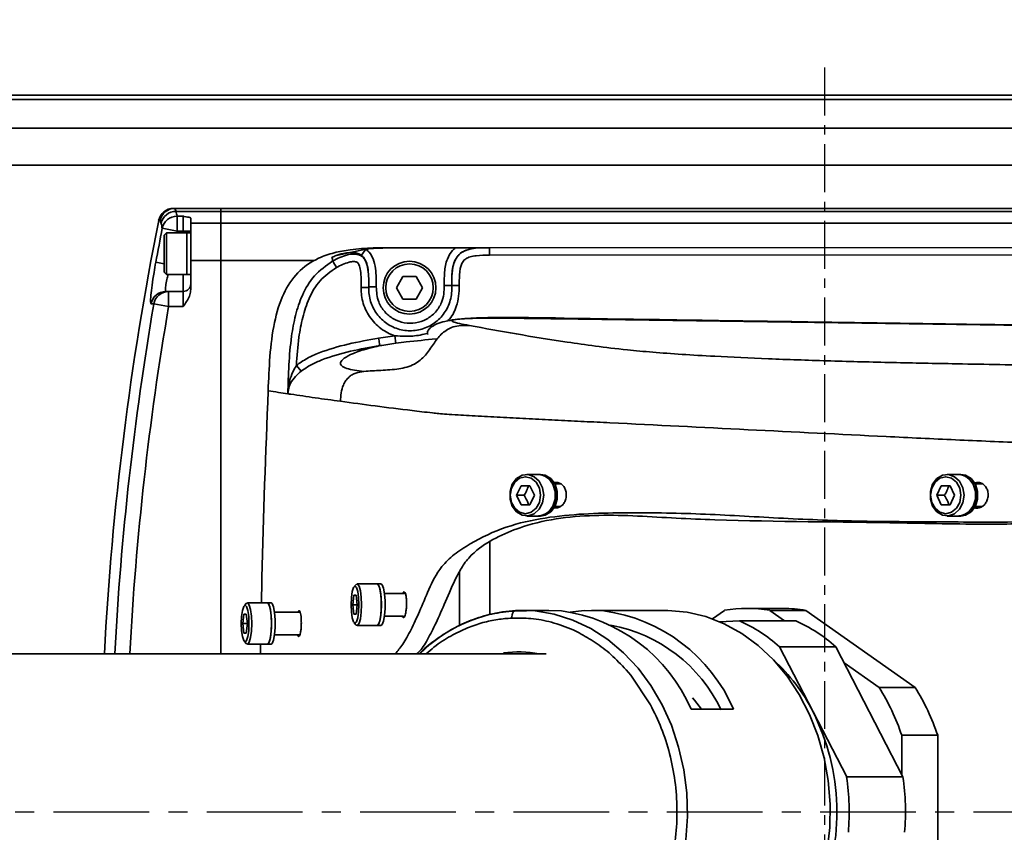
# Model space of a CAD drawing. Header units: millimetres. Extents: x 13873 to 18697, y 1443 to 6366.
# Tile 8 of 27: x 16178 to 16309, y 3383 to 3491. Entities that reach past the tile are written whole.
import ezdxf

# ---------------------------------------------------------------- set-up
doc = ezdxf.new("R2010")
doc.units = ezdxf.units.MM
doc.header["$PDSIZE"] = -1
doc.linetypes.add('CENTER', pattern=[10.16, 6.35, -1.27, 1.27, -1.27])
doc.linetypes.add('CENTERX2', pattern=[20.32, 12.7, -2.54, 2.54, -2.54])
doc.styles.add('标准汉字', font='gbenor.shx', dxfattribs={"bigfont": 'gbcbig.shx'})
doc.dimstyles.new('ISO-25', dxfattribs={"dimscale": 5, "dimtxt": 3.5, "dimasz": 4.5, "dimexe": 3.5, "dimexo": 0.625, "dimtad": 1, "dimdec": 1, "dimdsep": 46, "dimtxsty": '标准汉字', "dimcen": 2.5, "dimclrd": 1, "dimclre": 1, "dimadec": 0, "dimazin": 0, "dimtfac": 1, "dimtdec": 1, "dimtmove": 1, "dimatfit": 3, "dimfxl": 1, "dimarcsym": 0})

# ---------------------------------------------------------------- blocks, each defined once
blk = doc.blocks.new('*D28')
at = {"color": 1, "lineweight": -2, "transparency": 16777216}
for p, q in [((16691.18, 3760.86), (16630.73, 3732.71)), ((15885.1, 3385.53), (16610.33, 3723.22))]:
    blk.add_line(p, q, dxfattribs=at)
at = {"color": 1, "transparency": 16777216}
blk.add_solid([(16629.15, 3736.11), (16632.31, 3729.32), (16610.33, 3723.22)], dxfattribs=at)
at = {"layer": 'Defpoints', "color": 0, "transparency": 16777216}
for p in [(16610.33, 3723.22), (15885.1, 3385.53)]:
    blk.add_point(p, dxfattribs=at)
at = {"color": 0, "transparency": 16777216, "insert": (16666.14, 3762.3), "char_height": 17.5, "attachment_point": 5, "rotation": 24.9678, "style": '标准汉字'}
blk.add_mtext('R800', dxfattribs=at)

msp = doc.modelspace()

# ---------------------------------------------------------------- linework, layer by layer
at = {"color": 4, "linetype": 'CENTER'}
msp.add_line((16285.1, 3484.2), (16285.1, 3286.86), dxfattribs=at)
at = {"linetype": 'Continuous', "lineweight": 35}
for p, q in [((15790.1, 3480.53), (16365.1, 3480.53)), ((16365.1, 3479.95), (15790.1, 3479.95)), ((15790.1, 3476.18), (16365.1, 3476.18)), ((16365.1, 3471.24), (15960.86, 3471.24)), ((16198.81, 3465.53), (16198.99, 3465.53)), ((16198.99, 3465.53), (16199.15, 3465.14)), ((16198.99, 3465.53), (16205.1, 3465.53)), ((16199.15, 3465.14), (16205.1, 3465.14)), ((16199.29, 3464.5), (16200.1, 3464.5)), ((16199.29, 3464.5), (16199.29, 3462.52)), ((16200.1, 3462.52), (16200.1, 3464.5)), ((16205.1, 3465.14), (16205.1, 3465.53)), ((16205.1, 3465.53), (16745.1, 3465.53)), ((16205.1, 3463.58), (16205.1, 3465.14)), ((16745.1, 3465.14), (16205.1, 3465.14)), ((16197.03, 3463.92), (16196.85, 3463.92)), ((16197.19, 3463.55), (16197.03, 3463.92)), ((16201.1, 3464.22), (16201.1, 3463.58)), ((16201.1, 3463.58), (16205.1, 3463.58)), ((16201.1, 3463.58), (16201.1, 3458.62)), ((16205.1, 3458.62), (16205.1, 3463.58)), ((16205.1, 3463.58), (16745.1, 3463.58)), ((16199.29, 3462.52), (16197.33, 3462.9)), ((16197.9, 3462.28), (16197.6, 3461.98)), ((16197.6, 3459.53), (16197.6, 3461.98)), ((16200.6, 3462.28), (16197.9, 3462.28)), ((16197.9, 3462.28), (16197.9, 3459.53)), ((16199.29, 3462.52), (16199.24, 3462.28)), ((16200.1, 3462.52), (16199.29, 3462.52)), ((16201.1, 3462.52), (16200.1, 3462.52)), ((16200.1, 3462.28), (16200.1, 3462.52)), ((16201.1, 3462.28), (16200.6, 3462.28)), ((16200.6, 3462.28), (16200.6, 3459.53)), ((16200.6, 3456.78), (16200.6, 3462.28)), ((16228.3, 3460.32), (16525.56, 3460.5)), ((16197.6, 3457.08), (16197.6, 3459.53)), ((16197.9, 3459.53), (16197.9, 3456.78)), ((16200.6, 3459.53), (16200.6, 3456.78)), ((16220.4, 3459.29), (16224.3, 3460.13)), ((16223.71, 3459.32), (16224.3, 3460.13)), ((16229.69, 3460.32), (16228.3, 3460.32)), ((16229.69, 3460.32), (16229.76, 3460.32)), ((16229.69, 3460.32), (16229.76, 3460.32)), ((16229.76, 3460.32), (16236.18, 3460.32)), ((16240.69, 3460.32), (16367.57, 3460.4)), ((16240.69, 3459.32), (16240.69, 3460.32)), ((16240.69, 3460.32), (16240.69, 3460.32)), ((16367.57, 3459.4), (16240.69, 3459.32)), ((16197.6, 3458.19), (16196.47, 3458.39)), ((16201.1, 3458.62), (16205.1, 3458.62)), ((16201.1, 3458.62), (16201.1, 3454.77)), ((16205.1, 3406.53), (16205.1, 3458.62)), ((16217.44, 3458.62), (16205.1, 3458.62)), ((16197.6, 3457.08), (16197.9, 3456.78)), ((16197.9, 3456.78), (16200.6, 3456.78)), ((16200.1, 3454.53), (16200.1, 3456.78)), ((16200.6, 3456.78), (16201.1, 3456.78)), ((16228.36, 3455.03), (16229.23, 3456.53)), ((16229.23, 3456.53), (16230.96, 3456.53)), ((16230.96, 3456.53), (16231.83, 3455.03)), ((16235.69, 3455.32), (16234.69, 3455.32)), ((16236.69, 3455.32), (16235.69, 3455.32)), ((16197.81, 3454.53), (16198.17, 3454.53)), ((16198.17, 3454.53), (16198.17, 3452.53)), ((16198.17, 3454.53), (16200.1, 3454.53)), ((16200.1, 3452.53), (16200.1, 3454.53)), ((16229.23, 3453.53), (16228.36, 3455.03)), ((16231.83, 3455.03), (16230.96, 3453.53)), ((16196.2, 3452.87), (16195.85, 3452.87)), ((16196.2, 3452.87), (16198.17, 3452.53)), ((16230.96, 3453.53), (16229.23, 3453.53)), ((16200.1, 3452.53), (16198.17, 3452.53)), ((16491.41, 3447.49), (16249.32, 3450.91)), ((16226, 3448.33), (16228.16, 3448.65)), ((16228.16, 3448.65), (16228.3, 3447.66)), ((16215.1, 3444.73), (16215.72, 3443.96)), ((16213.99, 3441.16), (16213.97, 3440.97)), ((16247.18, 3430.28), (16245.63, 3430.28)), ((16247.47, 3430.28), (16247.18, 3430.28)), ((16302.88, 3430.28), (16301.33, 3430.28)), ((16303.17, 3430.28), (16302.88, 3430.28)), ((16244.28, 3427.53), (16244.87, 3428.78)), ((16244.87, 3428.78), (16246.05, 3428.78)), ((16246.05, 3428.78), (16246.64, 3427.53)), ((16250.13, 3429.03), (16249.35, 3429.03)), ((16299.98, 3427.53), (16300.57, 3428.78)), ((16300.57, 3428.78), (16301.75, 3428.78)), ((16301.75, 3428.78), (16302.34, 3427.53)), ((16306.02, 3429.03), (16305.06, 3429.03)), ((16244.87, 3426.28), (16244.28, 3427.53)), ((16245.27, 3427.53), (16244.28, 3427.53)), ((16246.64, 3427.53), (16246.05, 3426.28)), ((16300.57, 3426.28), (16299.98, 3427.53)), ((16300.97, 3427.53), (16299.98, 3427.53)), ((16302.34, 3427.53), (16301.75, 3426.28)), ((16246.05, 3426.28), (16244.87, 3426.28)), ((16249.35, 3426.03), (16250.09, 3426.03)), ((16301.75, 3426.28), (16300.57, 3426.28)), ((16305.06, 3426.03), (16305.97, 3426.03)), ((16245.63, 3424.78), (16247.18, 3424.78)), ((16247.18, 3424.78), (16247.47, 3424.78)), ((16301.33, 3424.78), (16302.88, 3424.78)), ((16302.88, 3424.78), (16303.17, 3424.78)), ((16240.74, 3411.77), (16240.74, 3421.32)), ((16236.7, 3410.27), (16236.7, 3417.39)), ((16223.04, 3415.72), (16222.76, 3415.42)), ((16225.8, 3415.78), (16223.16, 3415.78)), ((16226.29, 3415.78), (16225.8, 3415.78)), ((16222.57, 3413.03), (16222.72, 3414.28)), ((16222.72, 3414.28), (16223.02, 3414.28)), ((16223.02, 3414.28), (16223.17, 3413.03)), ((16229.53, 3414.53), (16226.77, 3414.53)), ((16208.49, 3413.22), (16208.21, 3412.92)), ((16211.25, 3413.28), (16208.61, 3413.28)), ((16211.74, 3413.28), (16211.25, 3413.28)), ((16222.72, 3411.78), (16222.57, 3413.03)), ((16223.17, 3413.03), (16222.57, 3413.03)), ((16223.17, 3413.03), (16223.02, 3411.78)), ((16245.59, 3412.24), (16243.98, 3412.19)), ((16244.19, 3412.26), (16245.02, 3412.28)), ((16248.58, 3412.28), (16245.02, 3412.28)), ((16245.97, 3412.26), (16245.59, 3412.24)), ((16250.23, 3412.2), (16248.58, 3412.28)), ((16263.95, 3412.28), (16254.2, 3412.28)), ((16270.25, 3411.15), (16271.84, 3412.28)), ((16279.62, 3412.53), (16274.85, 3412.53)), ((16277.85, 3412.28), (16279.81, 3410.9)), ((16282.62, 3412.28), (16277.85, 3412.28)), ((16282.62, 3412.28), (16297.09, 3402.08)), ((16208.01, 3410.53), (16208.16, 3411.78)), ((16208.16, 3411.78), (16208.46, 3411.78)), ((16208.46, 3411.78), (16208.61, 3410.53)), ((16215.61, 3412.03), (16212.22, 3412.03)), ((16223.02, 3411.78), (16222.72, 3411.78)), ((16226.77, 3411.53), (16229.29, 3411.53)), ((16271.19, 3410.78), (16273.82, 3410.9)), ((16281.28, 3410.9), (16273.82, 3410.9)), ((16208.16, 3409.28), (16208.01, 3410.53)), ((16208.61, 3410.53), (16208.01, 3410.53)), ((16208.61, 3410.53), (16208.46, 3409.28)), ((16222.76, 3410.64), (16223.04, 3410.34)), ((16223.16, 3410.28), (16225.8, 3410.28)), ((16225.8, 3410.28), (16226.29, 3410.28)), ((16251.78, 3409.68), (16252.58, 3409.29)), ((16208.46, 3409.28), (16208.16, 3409.28)), ((16212.22, 3409.03), (16215.56, 3409.03)), ((16208.21, 3408.14), (16208.49, 3407.84)), ((16208.61, 3407.78), (16211.25, 3407.78)), ((16210.36, 3407.78), (16210.34, 3406.58)), ((16211.25, 3407.78), (16211.74, 3407.78)), ((16279.13, 3407.47), (16283.58, 3398.84)), ((16286.59, 3407.47), (16279.13, 3407.47)), ((16286.59, 3407.47), (16295.48, 3390.21)), ((16210.34, 3406.58), (16211.16, 3406.53)), ((16258.79, 3404.41), (16259.41, 3403.69)), ((16287.68, 3405.35), (16292.32, 3402.08)), ((16259.41, 3403.69), (16262.02, 3399.78)), ((16292.32, 3402.08), (16297.09, 3402.08)), ((16273.04, 3399.19), (16267.42, 3399.19)), ((16283.58, 3398.84), (16288.03, 3390.21)), ((16295.33, 3395.73), (16295.33, 3390.51)), ((16300.1, 3395.73), (16295.33, 3395.73)), ((16300.1, 3395.73), (16300.1, 3375.33)), ((16295.48, 3390.21), (16288.03, 3390.21))]:
    msp.add_line(p, q, dxfattribs=at)
at = {"color": 4, "linetype": 'CENTERX2'}
msp.add_line((16764.57, 3385.53), (15653.73, 3385.53), dxfattribs=at)
at = {"linetype": 'Continuous', "lineweight": 35, "flags": 128}
for points in [[(16220.39, 3459.29), (16220.39, 3459.29), (16220.4, 3459.29)], [(16229.69, 3460.32), (16229.69, 3460.32), (16229.69, 3460.32)], [(16247.88, 3427.53), (16247.73, 3426.54), (16247.29, 3425.68), (16246.63, 3425.07), (16245.84, 3424.79), (16245.01, 3424.89), (16244.27, 3425.34), (16243.71, 3426.08), (16243.42, 3427.03), (16243.42, 3428.04), (16243.71, 3428.98), (16244.27, 3429.73), (16245.01, 3430.18), (16245.84, 3430.27), (16246.63, 3429.99), (16247.29, 3429.38), (16247.73, 3428.52), (16247.88, 3427.53)], [(16247.46, 3427.53), (16247.31, 3428.47), (16246.88, 3429.26), (16246.23, 3429.79), (16245.46, 3429.98), (16244.69, 3429.79), (16244.04, 3429.26), (16243.6, 3428.47), (16243.45, 3427.53), (16243.6, 3426.59), (16244.04, 3425.8), (16244.69, 3425.27), (16245.46, 3425.08), (16246.23, 3425.27), (16246.88, 3425.8), (16247.31, 3426.59), (16247.46, 3427.53)], [(16247.18, 3424.78), (16247.79, 3424.89), (16248.54, 3425.34), (16249.09, 3426.08), (16249.39, 3427.03), (16249.39, 3428.04), (16249.09, 3428.98), (16248.54, 3429.73), (16247.79, 3430.18), (16247.18, 3430.28)], [(16247.47, 3424.78), (16248.08, 3424.89), (16248.82, 3425.34), (16249.38, 3426.08), (16249.68, 3427.03), (16249.68, 3428.04), (16249.38, 3428.98), (16248.82, 3429.73), (16248.08, 3430.18), (16247.47, 3430.28)], [(16303.58, 3427.53), (16303.43, 3426.54), (16303, 3425.68), (16302.34, 3425.07), (16301.54, 3424.79), (16300.72, 3424.89), (16299.97, 3425.34), (16299.42, 3426.08), (16299.12, 3427.03), (16299.12, 3428.04), (16299.42, 3428.98), (16299.97, 3429.73), (16300.72, 3430.18), (16301.54, 3430.27), (16302.34, 3429.99), (16303, 3429.38), (16303.43, 3428.52), (16303.58, 3427.53)], [(16303.17, 3427.53), (16303.01, 3428.47), (16302.58, 3429.26), (16301.93, 3429.79), (16301.16, 3429.98), (16300.39, 3429.79), (16299.74, 3429.26), (16299.31, 3428.47), (16299.15, 3427.53), (16299.31, 3426.59), (16299.74, 3425.8), (16300.39, 3425.27), (16301.16, 3425.08), (16301.93, 3425.27), (16302.58, 3425.8), (16303.01, 3426.59), (16303.17, 3427.53)], [(16302.88, 3424.78), (16303.5, 3424.89), (16304.24, 3425.34), (16304.8, 3426.08), (16305.1, 3427.03), (16305.1, 3428.04), (16304.8, 3428.98), (16304.24, 3429.73), (16303.5, 3430.18), (16302.88, 3430.28)], [(16303.17, 3424.78), (16303.78, 3424.89), (16304.53, 3425.34), (16305.08, 3426.08), (16305.38, 3427.03), (16305.38, 3428.04), (16305.08, 3428.98), (16304.53, 3429.73), (16303.78, 3430.18), (16303.17, 3430.28)], [(16223.38, 3413.03), (16223.34, 3413.97), (16223.23, 3414.76), (16223.06, 3415.29), (16222.87, 3415.48), (16222.67, 3415.29), (16222.51, 3414.76), (16222.4, 3413.97), (16222.36, 3413.03), (16222.4, 3412.09), (16222.51, 3411.3), (16222.67, 3410.77), (16222.87, 3410.58), (16223.06, 3410.77), (16223.23, 3411.3), (16223.34, 3412.09), (16223.38, 3413.03)], [(16223.04, 3415.72), (16223.21, 3415.77), (16223.42, 3415.49), (16223.58, 3414.88), (16223.69, 3414.02), (16223.73, 3413.03)], [(16225.8, 3415.78), (16225.85, 3415.77), (16226.06, 3415.49), (16226.22, 3414.88), (16226.34, 3414.02), (16226.37, 3413.03)], [(16225.8, 3410.28), (16225.96, 3410.39), (16226.15, 3410.84), (16226.29, 3411.58), (16226.36, 3412.53), (16226.36, 3413.54), (16226.29, 3414.48), (16226.15, 3415.23), (16225.96, 3415.68), (16225.8, 3415.78)], [(16226.29, 3410.28), (16226.45, 3410.39), (16226.64, 3410.84), (16226.78, 3411.58), (16226.85, 3412.53), (16226.85, 3413.54), (16226.78, 3414.48), (16226.64, 3415.23), (16226.45, 3415.68), (16226.29, 3415.78)], [(16208.82, 3410.53), (16208.78, 3411.47), (16208.67, 3412.26), (16208.51, 3412.79), (16208.31, 3412.98), (16208.12, 3412.79), (16207.95, 3412.26), (16207.84, 3411.47), (16207.8, 3410.53), (16207.84, 3409.59), (16207.95, 3408.8), (16208.12, 3408.27), (16208.31, 3408.08), (16208.51, 3408.27), (16208.67, 3408.8), (16208.78, 3409.59), (16208.82, 3410.53)], [(16208.49, 3413.22), (16208.66, 3413.27), (16208.86, 3412.99), (16209.03, 3412.38), (16209.14, 3411.52), (16209.18, 3410.53)], [(16211.25, 3413.28), (16211.3, 3413.27), (16211.5, 3412.99), (16211.67, 3412.38), (16211.78, 3411.52), (16211.82, 3410.53)], [(16211.25, 3407.78), (16211.4, 3407.89), (16211.59, 3408.34), (16211.73, 3409.08), (16211.81, 3410.03), (16211.81, 3411.04), (16211.73, 3411.98), (16211.59, 3412.73), (16211.4, 3413.18), (16211.25, 3413.28)], [(16211.74, 3407.78), (16211.89, 3407.89), (16212.08, 3408.34), (16212.22, 3409.08), (16212.3, 3410.03), (16212.3, 3411.04), (16212.22, 3411.98), (16212.08, 3412.73), (16211.89, 3413.18), (16211.74, 3413.28)], [(16223.73, 3413.03), (16223.69, 3412.04), (16223.58, 3411.18), (16223.42, 3410.57), (16223.21, 3410.29), (16223.04, 3410.34)], [(16226.37, 3413.03), (16226.34, 3412.04), (16226.22, 3411.18), (16226.06, 3410.57), (16225.85, 3410.29), (16225.8, 3410.28)], [(16245.02, 3412.28), (16246.74, 3412.2), (16249.27, 3411.77), (16251.73, 3411), (16254.11, 3409.87), (16256.36, 3408.42), (16258.46, 3406.66), (16260.38, 3404.61), (16262.09, 3402.31), (16263.57, 3399.77), (16264.8, 3397.05), (16265.76, 3394.17), (16266.44, 3391.17), (16266.83, 3388.1), (16266.93, 3384.99), (16266.73, 3381.89)], [(16251.39, 3412.06), (16253.26, 3412.26), (16255.85, 3412.2)], [(16263.95, 3412.28), (16264.33, 3412.28), (16266.87, 3412.04), (16269.37, 3411.45), (16271.8, 3410.51), (16274.12, 3409.22), (16276.31, 3407.62), (16278.32, 3405.72), (16280.15, 3403.55), (16281.75, 3401.13), (16283.11, 3398.5), (16284.22, 3395.7), (16285.05, 3392.76), (16285.59, 3389.72), (16285.85, 3386.62), (16285.8, 3383.51), (16285.46, 3380.43)], [(16209.18, 3410.53), (16209.14, 3409.54), (16209.03, 3408.68), (16208.86, 3408.07), (16208.66, 3407.79), (16208.49, 3407.84)], [(16211.82, 3410.53), (16211.78, 3409.54), (16211.67, 3408.68), (16211.5, 3408.07), (16211.3, 3407.79), (16211.25, 3407.78)], [(16267.6, 3400.67), (16267.85, 3400.38), (16268.77, 3399.19)]]:
    msp.add_lwpolyline(points, dxfattribs=at)
at = {"linetype": 'Continuous', "lineweight": 35}
for radius in [3.5, 3.15]:
    msp.add_circle((16230.1, 3455.03), radius, dxfattribs=at)
at = {"color": 4}
msp.add_arc((15885.1, 3385.53), 800, 225, 135, dxfattribs=at)
at = {"linetype": 'Continuous', "lineweight": 35}
for centre, radius, start, end in [((16198.81, 3463.53), 2, 90, 168.698), ((16199, 3463.53), 2, 90.0099, 168.7142), ((16199.15, 3463.14), 2, 90.0177, 168.2522), ((16199.29, 3462.49), 2.01, 90.1387, 168.2657), ((16205.5, 3466.21), 6.44, 189.5088, 195.3855), ((16589.1, 3385.53), 400, 168.698, 176.9893), ((16203.57, 3464.62), 6.47, 189.5088, 195.3855), ((16589.1, 3385.53), 399.33, 168.8282, 169.4866), ((16200.1, 3455.53), 1, 270, 0), ((16197.81, 3452.53), 2, 90.059, 170.399), ((16198.17, 3452.54), 1.99, 90.0793, 170.4299), ((16589.1, 3385.53), 398.62, 170.2748, 176.9794), ((16589.1, 3385.53), 396.63, 170.2748, 176.9647), ((16246.93, 3427.78), 2.52, 354.3827, 84.2627), ((16302.63, 3427.78), 2.52, 354.3827, 84.2627), ((16246.97, 3427.25), 2.47, 274.7351, 6.6195), ((16302.68, 3427.25), 2.47, 274.7351, 6.6195), ((16245.44, 3392.45), 19.85, 93.6032, 134.7728), ((16247.3, 3390.48), 21.92, 23.4159, 82.3221), ((16252.92, 3390.48), 21.92, 23.4159, 82.3221), ((16274.85, 3394.37), 18.17, 80.4785, 99.5215), ((16279.62, 3394.34), 18.19, 80.4835, 89.9915), ((16265.16, 3391.63), 21.12, 48.5901, 65.8076), ((16272.62, 3391.63), 21.12, 48.5901, 65.8076), ((16253.03, 3390.32), 20.36, 25.5871, 79.3432), ((16244.45, 3392.46), 14.32, 78.6482, 97.6538), ((16262.54, 3388.21), 23.57, 26.8044, 47.9118), ((16267.85, 3386.62), 28.94, 18.3378, 32.2846), ((16272.62, 3386.62), 28.94, 18.3378, 32.2846), ((16257.01, 3385.51), 29.72, 336.9145, 26.6397), ((16255.48, 3385.53), 32.88, 355.3729, 8.1812), ((16262.94, 3385.53), 32.88, 355.3729, 8.1812)]:
    msp.add_arc(centre, radius, start, end, dxfattribs=at)
for points, knots in [([(16200.1, 3464.5), (16200.1, 3464.5), (16200.14, 3464.49), (16200.48, 3464.43), (16200.98, 3464.34), (16201.07, 3464.25), (16201.1, 3464.22)], [0, 0, 0, 0, 0.003605, 0.09879, 0.716884, 1, 1, 1, 1]), ([(16211.36, 3441.36), (16211.42, 3442.88), (16211.54, 3445.92), (16212.06, 3450.26), (16213.17, 3454.1), (16215.14, 3457.15), (16217.64, 3458.87), (16220.09, 3459.7), (16222.52, 3460.14), (16225.27, 3460.32), (16227.29, 3460.32), (16228.3, 3460.32)], [0, 0, 0, 0, 0.150988, 0.301601, 0.43327, 0.543913, 0.655201, 0.727092, 0.799186, 0.89952, 1, 1, 1, 1]), ([(16220.4, 3459.29), (16220.3, 3459.26), (16220.1, 3459.18), (16219.91, 3459.1), (16219.82, 3459.06)], [0, 0, 0, 0, 0.498213, 1, 1, 1, 1]), ([(16219.92, 3458.57), (16220.55, 3458.89), (16221.43, 3459.33), (16222.56, 3459.5), (16223.15, 3459.46), (16223.62, 3459.31), (16224.03, 3458.98), (16224.42, 3458.35), (16224.71, 3457.01), (16224.7, 3455.84), (16224.69, 3455.04)], [0, 0, 0, 0, 0.249861, 0.348617, 0.399726, 0.459247, 0.520115, 0.584964, 0.715793, 1, 1, 1, 1]), ([(16223.71, 3459.32), (16223.65, 3459.37), (16223.41, 3459.52), (16222.82, 3459.71), (16222.03, 3459.7), (16221.25, 3459.55), (16220.74, 3459.41), (16220.48, 3459.32), (16220.39, 3459.29)], [0, 0, 0, 0, 0.0674358, 0.2360162, 0.5550352, 0.7672976, 0.9194171, 1, 1, 1, 1]), ([(16224.69, 3455.15), (16224.7, 3455.91), (16224.71, 3457.03), (16224.43, 3458.36), (16224.08, 3459.01), (16223.81, 3459.24), (16223.71, 3459.32)], [0, 0, 0, 0, 0.516084, 0.758941, 0.914481, 1, 1, 1, 1]), ([(16224.3, 3460.13), (16224.43, 3460.14), (16226.22, 3460.32), (16228.02, 3460.32), (16229.69, 3460.32)], [0, 0, 0, 0, 0.072546, 1, 1, 1, 1]), ([(16224.3, 3460.13), (16224.46, 3460), (16224.87, 3459.65), (16225.36, 3458.77), (16225.7, 3457.21), (16225.7, 3455.96), (16225.69, 3455.15)], [0, 0, 0, 0, 0.113534, 0.30185, 0.549126, 1, 1, 1, 1]), ([(16234.69, 3455.32), (16234.69, 3455.91), (16234.69, 3457.09), (16234.97, 3458.71), (16235.59, 3459.8), (16236.05, 3460.21), (16236.18, 3460.32)], [0, 0, 0, 0, 0.325244, 0.65756, 0.906099, 1, 1, 1, 1]), ([(16240.69, 3460.32), (16239.99, 3460.33), (16238.85, 3460.33), (16237.4, 3459.99), (16236.49, 3459.35), (16235.9, 3458.31), (16235.69, 3456.92), (16235.69, 3455.87), (16235.69, 3455.32)], [0, 0, 0, 0, 0.246887, 0.400396, 0.513383, 0.628018, 0.809313, 1, 1, 1, 1]), ([(16235.69, 3455.32), (16235.69, 3455.65), (16235.7, 3456.64), (16235.79, 3457.96), (16236.33, 3459.11), (16236.99, 3459.74), (16237.85, 3460.11), (16239.11, 3460.33), (16240.07, 3460.32), (16240.69, 3460.32)], [0, 0, 0, 0, 0.115841, 0.348448, 0.457176, 0.554196, 0.662817, 0.782001, 1, 1, 1, 1]), ([(16236.18, 3460.32), (16236.62, 3460.32), (16237.53, 3460.32), (16238.7, 3460.32), (16239.63, 3460.32), (16240.16, 3460.32), (16240.43, 3460.32), (16240.56, 3460.32), (16240.62, 3460.32), (16240.65, 3460.32), (16240.67, 3460.32), (16240.68, 3460.32), (16240.69, 3460.32), (16240.69, 3460.32)], [0, 0, 0, 0, 0.286713, 0.599923, 0.803703, 0.90211, 0.951337, 0.975781, 0.986685, 0.992138, 0.994866, 0.997593, 1, 1, 1, 1]), ([(16240.69, 3459.32), (16240.11, 3459.33), (16239.24, 3459.33), (16238.18, 3459.16), (16237.57, 3458.91), (16237.14, 3458.5), (16236.76, 3457.63), (16236.7, 3456.53), (16236.69, 3455.64), (16236.69, 3455.32)], [0, 0, 0, 0, 0.251626, 0.37116, 0.461169, 0.530604, 0.618623, 0.862269, 1, 1, 1, 1]), ([(16195.85, 3452.87), (16195.81, 3452.93), (16195.75, 3453.04), (16195.8, 3453.96), (16195.96, 3455.32), (16196.2, 3456.88), (16196.39, 3457.94), (16196.47, 3458.39)], [0, 0, 0, 0, 0.209815, 0.419653, 0.62928, 0.841011, 1, 1, 1, 1]), ([(16213.97, 3440.97), (16214.01, 3442.25), (16214.08, 3444.8), (16214.37, 3448.27), (16214.93, 3451.37), (16215.83, 3454.11), (16217.36, 3456.76), (16219.06, 3457.96), (16219.92, 3458.57)], [0, 0, 0, 0, 0.197136, 0.394071, 0.538311, 0.682112, 0.839285, 1, 1, 1, 1]), ([(16219.92, 3458.57), (16219.9, 3458.65), (16219.86, 3458.83), (16219.83, 3458.98), (16219.82, 3459.06)], [0, 0, 0, 0, 0.4251, 1, 1, 1, 1]), ([(16223.69, 3455.04), (16223.7, 3455.8), (16223.71, 3456.82), (16223.49, 3457.92), (16223.29, 3458.29), (16223.12, 3458.42), (16222.93, 3458.48), (16222.58, 3458.5), (16221.69, 3458.35), (16220.95, 3457.98), (16220.4, 3457.7)], [0, 0, 0, 0, 0.354127, 0.481975, 0.522486, 0.548008, 0.578699, 0.616687, 0.712174, 1, 1, 1, 1]), ([(16198.1, 3456.78), (16198.04, 3456.55), (16197.9, 3455.97), (16197.77, 3455.23), (16197.71, 3454.64), (16197.78, 3454.57), (16197.81, 3454.53)], [0, 0, 0, 0, 0.175866, 0.451257, 0.725532, 1, 1, 1, 1]), ([(16220.4, 3457.7), (16219.64, 3457.16), (16218.11, 3456.09), (16216.72, 3453.66), (16215.88, 3451.1), (16215.34, 3448.11), (16215.19, 3445.98), (16215.1, 3444.73)], [0, 0, 0, 0, 0.1900525, 0.3795062, 0.5610767, 0.7432335, 1, 1, 1, 1]), ([(16224.69, 3455.04), (16224.69, 3454.81), (16224.7, 3453.96), (16225.09, 3452.52), (16226.13, 3450.96), (16227.64, 3449.83), (16229.44, 3449.27), (16231.32, 3449.33), (16233.07, 3450.01), (16234.5, 3451.24), (16235.47, 3452.9), (16235.71, 3454.34), (16235.7, 3455.16), (16235.69, 3455.32)], [0, 0, 0, 0, 0.038826, 0.14187, 0.244915, 0.347959, 0.451004, 0.554048, 0.657093, 0.760137, 0.863182, 0.972081, 1, 1, 1, 1]), ([(16225.69, 3455.15), (16225.73, 3454.46), (16225.76, 3453.77), (16226.2, 3452.68), (16226.74, 3451.8), (16227.94, 3450.83), (16229.38, 3450.31), (16230.92, 3450.29), (16232.38, 3450.79), (16233.59, 3451.74), (16234.36, 3452.93), (16234.67, 3454.18), (16234.69, 3454.94), (16234.69, 3455.32)], [0, 0, 0, 0, 0.136025, 0.136141, 0.237596, 0.339051, 0.440506, 0.541962, 0.643417, 0.744872, 0.846327, 0.922834, 1, 1, 1, 1]), ([(16236.69, 3455.32), (16236.68, 3454.85), (16236.66, 3453.91), (16236.26, 3452.3), (16235.73, 3451.12), (16235.15, 3450.63), (16235.13, 3450.62)], [0, 0, 0, 0, 0.278061, 0.554571, 0.985156, 1, 1, 1, 1]), ([(16201.1, 3454.77), (16201.07, 3454.53), (16200.98, 3453.79), (16200.48, 3453.08), (16200.14, 3452.6), (16200.1, 3452.53), (16200.1, 3452.53)], [0, 0, 0, 0, 0.283116, 0.90121, 0.996395, 1, 1, 1, 1]), ([(16228.16, 3448.65), (16227.85, 3448.77), (16226.86, 3449.15), (16225.4, 3450.26), (16224.16, 3452.1), (16223.7, 3453.79), (16223.7, 3454.78), (16223.69, 3455.04)], [0, 0, 0, 0, 0.120726, 0.382542, 0.644359, 0.906175, 1, 1, 1, 1]), ([(16224.69, 3455.04), (16224.69, 3455.06), (16224.69, 3455.1), (16224.69, 3455.13), (16224.69, 3455.15)], [0, 0, 0, 0, 0.499986, 1, 1, 1, 1]), ([(16238.04, 3450.02), (16237.56, 3450.03), (16236.76, 3450.05), (16235.44, 3449.73), (16234.23, 3448.91), (16233.22, 3447.52), (16232.26, 3446.02), (16230.73, 3444.73), (16228.61, 3444.19), (16226.35, 3444.08), (16224.81, 3443.99), (16224.06, 3443.94)], [0, 0, 0, 0, 0.088085, 0.148588, 0.249069, 0.351119, 0.464198, 0.580549, 0.712327, 0.861373, 1, 1, 1, 1]), ([(16249.43, 3451.02), (16247.84, 3451.04), (16244.98, 3451.08), (16241.12, 3451.09), (16238.27, 3451.01), (16236.26, 3450.83), (16234.88, 3450.6), (16233.94, 3450.33), (16233.34, 3450.05), (16233.01, 3449.84), (16232.75, 3449.62), (16232.57, 3449.4), (16232.47, 3449.18), (16232.43, 3448.96), (16232.52, 3448.87), (16232.56, 3448.82)], [0, 0, 0, 0, 0.246595, 0.445463, 0.598581, 0.688567, 0.761552, 0.818989, 0.841621, 0.862165, 0.882784, 0.905596, 0.932246, 0.963839, 1, 1, 1, 1]), ([(16238.04, 3450.02), (16237.57, 3450.11), (16236.68, 3450.27), (16235.77, 3450.51), (16235.64, 3450.69), (16236.11, 3450.81), (16236.72, 3450.88), (16237.61, 3450.94), (16239.2, 3450.99), (16241.84, 3451), (16245.43, 3450.97), (16247.98, 3450.93), (16249.32, 3450.91)], [0, 0, 0, 0, 0.156305, 0.29899, 0.42004, 0.472766, 0.521866, 0.569583, 0.618482, 0.727402, 0.856531, 1, 1, 1, 1]), ([(16249.32, 3450.91), (16249.36, 3450.98), (16249.42, 3451.07), (16249.42, 3450.99), (16249.41, 3450.97)], [0, 0, 0, 0, 0.741832, 1, 1, 1, 1]), ([(16422.03, 3448.63), (16422.03, 3448.63), (16422.05, 3448.63), (16422, 3448.64), (16421.87, 3448.64), (16421.54, 3448.65), (16420.69, 3448.66), (16419.06, 3448.68), (16416.19, 3448.71), (16412.6, 3448.75), (16408.76, 3448.8), (16405.58, 3448.83), (16402.93, 3448.87), (16400.32, 3448.9), (16397.24, 3448.93), (16393.04, 3448.99), (16387.59, 3449.05), (16380.8, 3449.14), (16372.84, 3449.24), (16363.72, 3449.36), (16353.45, 3449.5), (16342.01, 3449.65), (16329.41, 3449.83), (16315.66, 3450.02), (16300.74, 3450.23), (16284.67, 3450.47), (16267.43, 3450.73), (16255.56, 3450.91), (16249.43, 3451)], [0, 0, 0, 0, 0.0000092, 0.0015162, 0.0030978, 0.004895, 0.0094812, 0.0194942, 0.0336717, 0.0594426, 0.0816892, 0.1000504, 0.1145348, 0.1275425, 0.1451648, 0.1677049, 0.2002182, 0.2394273, 0.285333, 0.3379362, 0.3972379, 0.4632389, 0.5359402, 0.6153432, 0.701449, 0.7942592, 0.8937755, 1, 1, 1, 1]), ([(16228.16, 3448.65), (16228.61, 3448.62), (16229.73, 3448.56), (16231.19, 3448.65), (16232.15, 3448.9), (16232.46, 3448.98)], [0, 0, 0, 0, 0.312433, 0.776388, 1, 1, 1, 1]), ([(16336.1, 3444.43), (16332.3, 3444.48), (16324.68, 3444.59), (16313.29, 3444.76), (16302.9, 3444.93), (16293.56, 3445.12), (16285.34, 3445.33), (16277.55, 3445.6), (16271.18, 3445.89), (16266.11, 3446.19), (16262.24, 3446.48), (16258.34, 3446.84), (16254.65, 3447.29), (16249.72, 3447.99), (16244.18, 3448.9), (16240.09, 3449.64), (16238.04, 3450.02)], [0, 0, 0, 0, 0.080062, 0.160166, 0.240353, 0.30062, 0.361134, 0.422111, 0.483733, 0.525259, 0.567186, 0.609517, 0.673814, 0.738855, 0.869308, 1, 1, 1, 1]), ([(16215.1, 3444.73), (16215.56, 3445.06), (16216.51, 3445.71), (16218.8, 3446.71), (16221.97, 3447.63), (16224.65, 3448.1), (16226, 3448.33)], [0, 0, 0, 0, 0.14642, 0.296639, 0.64584, 1, 1, 1, 1]), ([(16228.3, 3447.66), (16227.58, 3447.56), (16226.87, 3447.46), (16226.15, 3447.35), (16226.15, 3447.35)], [0, 0, 0, 0, 0.999972, 1, 1, 1, 1]), ([(16233.61, 3448.24), (16232.29, 3448.12), (16230.52, 3447.95), (16228.75, 3447.72), (16228.3, 3447.66)], [0, 0, 0, 0, 0.742307, 1, 1, 1, 1]), ([(16226.15, 3447.35), (16224.86, 3447.12), (16222.25, 3446.67), (16219.21, 3445.79), (16217.02, 3444.85), (16216.16, 3444.26), (16215.72, 3443.96)], [0, 0, 0, 0, 0.356676, 0.7164407, 0.8569836, 1, 1, 1, 1]), ([(16224.06, 3443.94), (16223.63, 3443.99), (16222.8, 3444.09), (16221.73, 3444.3), (16221.04, 3444.63), (16220.85, 3445.08), (16221.29, 3445.65), (16222.48, 3446.3), (16224.2, 3446.89), (16225.63, 3447.22), (16226.15, 3447.35)], [0, 0, 0, 0, 0.161318, 0.317794, 0.465348, 0.601153, 0.724136, 0.835564, 0.939469, 1, 1, 1, 1]), ([(16213.99, 3441.16), (16214, 3441.27), (16214.03, 3441.79), (16214.18, 3442.7), (16214.55, 3443.79), (16214.94, 3444.45), (16215.1, 3444.73)], [0, 0, 0, 0, 0.085566, 0.40787, 0.746106, 1, 1, 1, 1]), ([(16215.72, 3443.96), (16215.46, 3443.73), (16214.88, 3443.23), (16214.31, 3442.41), (16214.07, 3441.72), (16214.02, 3441.24), (16214.01, 3441.14)], [0, 0, 0, 0, 0.274931, 0.611344, 0.917537, 1, 1, 1, 1]), ([(16220.94, 3439.98), (16220.99, 3440.72), (16221.06, 3441.69), (16221.63, 3442.71), (16222.03, 3443.17), (16222.48, 3443.51), (16223.15, 3443.81), (16223.69, 3443.89), (16224.06, 3443.94)], [0, 0, 0, 0, 0.3878821, 0.5075598, 0.6125298, 0.7095487, 0.8037362, 1, 1, 1, 1]), ([(16211.36, 3441.36), (16211.04, 3433.12), (16210.68, 3423.76), (16210.49, 3414.4), (16210.47, 3413.28)], [0, 0, 0, 0, 0.880874, 1, 1, 1, 1]), ([(16213.97, 3440.97), (16213.55, 3441.04), (16212.68, 3441.17), (16211.82, 3441.3), (16211.36, 3441.36)], [0, 0, 0, 0, 0.471149, 1, 1, 1, 1]), ([(16214.12, 3440.95), (16214.1, 3440.95), (16214.05, 3440.96), (16214, 3440.97), (16213.97, 3440.97)], [0, 0, 0, 0, 0.500034, 1, 1, 1, 1]), ([(16214.01, 3441.14), (16214.01, 3441.14), (16214, 3441.15), (16214, 3441.15), (16213.99, 3441.16)], [0, 0, 0, 0, 0.500014, 1, 1, 1, 1]), ([(16214.12, 3440.95), (16214.16, 3440.95), (16214.23, 3440.93), (16214.31, 3440.92), (16214.35, 3440.92)], [0, 0, 0, 0, 0.499968, 1, 1, 1, 1]), ([(16220.94, 3439.98), (16219.82, 3440.13), (16217.58, 3440.44), (16215.42, 3440.76), (16214.35, 3440.92)], [0, 0, 0, 0, 0.499959, 1, 1, 1, 1]), ([(16332.24, 3433.75), (16330.45, 3433.82), (16326.86, 3433.95), (16321.5, 3434.16), (16316.37, 3434.33), (16310.06, 3434.54), (16302.42, 3434.86), (16284.1, 3435.76), (16267.71, 3436.58), (16253.23, 3437.3), (16249.8, 3437.47), (16246.38, 3437.64), (16242.96, 3437.82), (16239.58, 3437.99), (16236.72, 3438.15), (16234.92, 3438.27), (16233.94, 3438.35), (16232.36, 3438.52), (16229.57, 3438.85), (16225.5, 3439.36), (16222.46, 3439.77), (16220.94, 3439.98)], [0, 0, 0, 0, 0.030032, 0.059896, 0.089654, 0.12007, 0.181598, 0.243254, 0.489905, 0.513027, 0.536152, 0.559282, 0.582425, 0.605617, 0.629024, 0.644964, 0.661048, 0.677147, 0.741649, 0.870787, 1, 1, 1, 1]), ([(16249.22, 3425.87), (16249.35, 3425.85), (16249.63, 3425.81), (16250.07, 3425.98), (16250.46, 3426.31), (16250.75, 3426.79), (16250.89, 3427.35), (16250.87, 3427.93), (16250.7, 3428.46), (16250.39, 3428.9), (16249.98, 3429.17), (16249.57, 3429.27), (16249.32, 3429.19), (16249.22, 3429.17)], [0, 0, 0, 0, 0.078052, 0.173724, 0.269417, 0.365176, 0.461019, 0.55693, 0.65286, 0.748752, 0.844563, 0.940286, 1, 1, 1, 1]), ([(16304.94, 3425.91), (16304.97, 3425.89), (16305.13, 3425.81), (16305.49, 3425.82), (16305.95, 3425.97), (16306.35, 3426.31), (16306.64, 3426.79), (16306.79, 3427.35), (16306.77, 3427.93), (16306.6, 3428.46), (16306.28, 3428.9), (16305.87, 3429.17), (16305.4, 3429.27), (16305.09, 3429.18), (16304.94, 3429.13)], [0, 0, 0, 0, 0.013811, 0.103652, 0.193508, 0.283445, 0.373496, 0.463635, 0.553796, 0.643905, 0.733916, 0.82383, 0.913686, 1, 1, 1, 1]), ([(16245.86, 3428.78), (16245.79, 3428.56), (16245.66, 3428.14), (16245.39, 3427.72), (16245.27, 3427.53)], [0, 0, 0, 0, 0.534625, 1, 1, 1, 1]), ([(16301.57, 3428.78), (16301.49, 3428.56), (16301.36, 3428.14), (16301.1, 3427.72), (16300.97, 3427.53)], [0, 0, 0, 0, 0.534625, 1, 1, 1, 1]), ([(16245.27, 3427.53), (16245.41, 3427.31), (16245.67, 3426.89), (16245.8, 3426.47), (16245.86, 3426.28)], [0, 0, 0, 0, 0.534625, 1, 1, 1, 1]), ([(16300.97, 3427.53), (16301.11, 3427.31), (16301.37, 3426.89), (16301.51, 3426.47), (16301.57, 3426.28)], [0, 0, 0, 0, 0.534625, 1, 1, 1, 1]), ([(16228.19, 3406.53), (16228.53, 3406.91), (16229.23, 3407.71), (16230.29, 3409.69), (16231.46, 3412.15), (16232.6, 3415.01), (16233.92, 3417.71), (16235.93, 3419.71), (16238.79, 3421.56), (16242.86, 3423.49), (16249.74, 3424.98), (16258.34, 3425.3), (16268.68, 3425.12), (16278.98, 3424.48), (16287.84, 3424.1), (16295.03, 3424.03), (16300.63, 3423.99), (16306.35, 3423.98), (16312.32, 3423.99), (16318.32, 3424.05), (16324.4, 3424.07), (16330.3, 3424.04), (16339.5, 3423.99), (16349.33, 3423.98), (16358.08, 3423.87), (16362.47, 3423.92), (16365.11, 3423.85), (16367.69, 3423.4), (16370.05, 3422.27), (16371.77, 3420.37), (16372.86, 3417.85), (16373.32, 3414.92), (16373.48, 3403.16), (16373.38, 3385.35), (16373.3, 3367.51), (16373.39, 3358.2), (16373.19, 3354.97), (16372.45, 3351.89), (16370.82, 3349.41), (16368.69, 3348.05), (16366.72, 3347.49), (16364.28, 3347.16), (16361.1, 3347.11), (16353.35, 3347.2), (16344.92, 3347.09), (16335.77, 3347.04), (16329.82, 3347), (16323.93, 3346.99), (16317.89, 3347.02), (16311.93, 3347.07), (16305.99, 3347.09), (16300.28, 3347.07), (16294.68, 3347.03), (16282.35, 3346.84), (16270.14, 3346.77), (16258.39, 3346.36), (16253.72, 3346.17), (16249.05, 3346.32), (16244.95, 3347.01), (16241.43, 3348.22), (16238.58, 3349.62), (16236.16, 3351.17), (16234.45, 3352.87), (16233.38, 3354.62), (16232.45, 3356.61), (16231.49, 3358.75), (16230.48, 3361.03), (16229.45, 3362.93), (16228.66, 3364.14), (16228.22, 3364.47), (16228.13, 3364.53)], [0, 0, 0, 0, 0.0108959, 0.0226147, 0.0343197, 0.0471471, 0.0599284, 0.0673422, 0.0747842, 0.0891643, 0.1035387, 0.1319653, 0.1604446, 0.188984, 0.2174926, 0.233372, 0.2493278, 0.2652333, 0.2810182, 0.2967537, 0.310112, 0.3235737, 0.3370455, 0.3728805, 0.3907978, 0.3968335, 0.4028629, 0.4088269, 0.4146063, 0.4204167, 0.4258542, 0.4331141, 0.4404144, 0.5058165, 0.5540406, 0.5615932, 0.5691237, 0.5759689, 0.5829002, 0.588816, 0.5928051, 0.5968061, 0.6056421, 0.6144899, 0.6497536, 0.66328, 0.6768518, 0.690323, 0.7037115, 0.7194351, 0.7352016, 0.7510731, 0.7669883, 0.782837, 0.854343, 0.8672353, 0.8801604, 0.8930124, 0.9058047, 0.914383, 0.9229825, 0.9315292, 0.9387915, 0.946139, 0.9534869, 0.9640678, 0.974645, 0.985907, 0.9971975, 1, 1, 1, 1]), ([(16231.04, 3406.53), (16231.19, 3406.66), (16231.72, 3407.1), (16232.62, 3408.6), (16233.8, 3410.97), (16235, 3413.76), (16236.17, 3416.55), (16237.56, 3418.88), (16239.28, 3420.58), (16241.89, 3422.15), (16245.68, 3423.65), (16250.14, 3424.61), (16255.22, 3424.94), (16260.33, 3424.81), (16265.44, 3424.47), (16277.09, 3424.01), (16291.14, 3424.01), (16304.94, 3423.65), (16311.88, 3423.75), (16316.2, 3423.84), (16320.9, 3423.9), (16325.91, 3423.9), (16331.01, 3423.88), (16339.47, 3423.83), (16348.74, 3423.8), (16357.99, 3423.73), (16363.02, 3423.74), (16366.24, 3423.62), (16367.7, 3423.15), (16368.35, 3422.94)], [0, 0, 0, 0, 0.012181, 0.042084, 0.071919, 0.105749, 0.13943, 0.153729, 0.168008, 0.191516, 0.21509, 0.249776, 0.284585, 0.319693, 0.354928, 0.389973, 0.559757, 0.64465, 0.673245, 0.701821, 0.730152, 0.758997, 0.787975, 0.816966, 0.902741, 0.945628, 0.97402, 0.988491, 1, 1, 1, 1]), ([(16229.13, 3411.53), (16229.16, 3411.47), (16229.22, 3411.33), (16229.33, 3411.31), (16229.46, 3411.47), (16229.57, 3411.81), (16229.65, 3412.29), (16229.7, 3412.85), (16229.71, 3413.43), (16229.67, 3413.96), (16229.6, 3414.39), (16229.49, 3414.67), (16229.37, 3414.76), (16229.27, 3414.7), (16229.22, 3414.57), (16229.2, 3414.53)], [0, 0, 0, 0, 0.060496, 0.14325, 0.22601, 0.308792, 0.391604, 0.474439, 0.557279, 0.640105, 0.722904, 0.805676, 0.888432, 0.971189, 1, 1, 1, 1]), ([(16215.27, 3409.03), (16215.29, 3408.97), (16215.35, 3408.82), (16215.45, 3408.81), (16215.55, 3408.97), (16215.65, 3409.31), (16215.72, 3409.79), (16215.76, 3410.35), (16215.76, 3410.93), (16215.73, 3411.47), (16215.67, 3411.89), (16215.58, 3412.17), (16215.47, 3412.26), (16215.39, 3412.2), (16215.34, 3412.07), (16215.33, 3412.03)], [0, 0, 0, 0, 0.060579, 0.143417, 0.226226, 0.308999, 0.391744, 0.474481, 0.557235, 0.640025, 0.722852, 0.805701, 0.888546, 0.971364, 1, 1, 1, 1]), ([(16243.98, 3412.19), (16242.99, 3412.09), (16241.05, 3411.9), (16238.31, 3411.05), (16235.91, 3409.94), (16233.78, 3408.58), (16232.3, 3407.46), (16231.54, 3406.68), (16231.39, 3406.53)], [0, 0, 0, 0, 0.217845, 0.426985, 0.618057, 0.781969, 0.956595, 1, 1, 1, 1]), ([(16243.65, 3411.26), (16243.66, 3411.39), (16243.66, 3411.58), (16243.73, 3411.81), (16243.79, 3411.97), (16243.88, 3412.1), (16244.01, 3412.23), (16244.12, 3412.25), (16244.19, 3412.26)], [0, 0, 0, 0, 0.239457, 0.368361, 0.5, 0.631639, 0.760543, 1, 1, 1, 1]), ([(16232.32, 3406.53), (16232.65, 3406.83), (16233.67, 3407.75), (16235.51, 3408.9), (16237.68, 3409.97), (16239.77, 3410.68), (16241.74, 3411.11), (16243.03, 3411.21), (16243.65, 3411.26)], [0, 0, 0, 0, 0.1032717, 0.3113688, 0.5076575, 0.6818789, 0.8460455, 1, 1, 1, 1]), ([(16243.65, 3411.26), (16244.5, 3411.26), (16246.26, 3411.27), (16249.01, 3410.77), (16250.83, 3410.05), (16251.78, 3409.68)], [0, 0, 0, 0, 0.306258, 0.63984, 1, 1, 1, 1]), ([(16252.58, 3409.29), (16253.29, 3408.89), (16254.76, 3408.07), (16256.86, 3406.45), (16258.14, 3405.1), (16258.79, 3404.41)], [0, 0, 0, 0, 0.317903, 0.651431, 1, 1, 1, 1]), ([(16248.2, 3406.53), (16247.88, 3406.53), (16245.03, 3406.53), (16239.56, 3406.53), (16231.95, 3406.53), (16224.58, 3406.53), (16217.49, 3406.53), (16210.32, 3406.53), (16203.09, 3406.53), (16195.85, 3406.53), (16189.03, 3406.53), (16182.4, 3406.53), (16175.99, 3406.53), (16169.84, 3406.53), (16164.1, 3406.53), (16158.51, 3406.53), (16152.85, 3406.53), (16147.07, 3406.53), (16141.16, 3406.53), (16133.08, 3406.53), (16222.64, 3406.53), (16209.8, 3406.53), (16196.73, 3406.53), (16183.59, 3406.53), (16170.4, 3406.53), (16157.24, 3406.53), (16144.16, 3406.53), (16130.73, 3406.53), (16117, 3406.53), (16103.13, 3406.53), (16089.82, 3406.53), (16079.14, 3406.53), (16070.91, 3406.53), (16064.9, 3406.53), (16059.13, 3406.53), (16053.6, 3406.53), (16048.08, 3406.53), (16042.34, 3406.53), (16036.09, 3406.53), (16029.26, 3406.53), (16021.81, 3406.53), (16013.71, 3406.53), (16004.96, 3406.53), (15995.55, 3406.53), (15986.28, 3406.53), (15977.22, 3406.53), (15968.42, 3406.53), (15959.18, 3406.53), (15949.51, 3406.53), (15939.46, 3406.53), (15929.03, 3406.53), (15918.21, 3406.53), (15906.93, 3406.53), (15899.37, 3406.53), (15895.48, 3406.53)], [0, 0, 0, 0, 0.002799, 0.024708, 0.045182, 0.064305, 0.082157, 0.098812, 0.116992, 0.133699, 0.14902, 0.163029, 0.177441, 0.190327, 0.201838, 0.21309, 0.224417, 0.235825, 0.247321, 0.258916, 0.28244, 0.306415, 0.330311, 0.354139, 0.378032, 0.402094, 0.426162, 0.45022, 0.477218, 0.50431, 0.530879, 0.556386, 0.569281, 0.581829, 0.594008, 0.6058, 0.617251, 0.629704, 0.64335, 0.658559, 0.675408, 0.693981, 0.714371, 0.736682, 0.761027, 0.781616, 0.803594, 0.827028, 0.851989, 0.878554, 0.90628, 0.935708, 0.96692, 1, 1, 1, 1]), ([(16262.02, 3399.78), (16262.53, 3398.76), (16263.55, 3396.71), (16264.63, 3393.3), (16265.34, 3389.68), (16265.61, 3385.94), (16265.44, 3382.2), (16264.83, 3378.57), (16263.84, 3375.14), (16262.89, 3373.07), (16262.42, 3372.05)], [0, 0, 0, 0, 0.121203, 0.245974, 0.373176, 0.501526, 0.62967, 0.756267, 0.880072, 1, 1, 1, 1])]:
    msp.add_open_spline(points, degree=3, knots=knots, dxfattribs=at)
for points in [[(16220.4, 3457.7), (16220.34, 3457.81), (16220.22, 3458.02), (16220.07, 3458.3), (16219.95, 3458.51), (16219.93, 3458.55), (16219.92, 3458.57)], [(16223.69, 3455.04), (16223.82, 3455.04), (16224.09, 3455.04), (16224.42, 3455.04), (16224.65, 3455.04), (16224.68, 3455.04), (16224.69, 3455.04)], [(16224.69, 3455.15), (16224.71, 3455.15), (16224.74, 3455.15), (16224.97, 3455.15), (16225.3, 3455.15), (16225.56, 3455.15), (16225.69, 3455.15)], [(16226, 3448.33), (16226.02, 3448.21), (16226.06, 3447.96), (16226.11, 3447.64), (16226.14, 3447.41), (16226.15, 3447.37), (16226.15, 3447.35)]]:
    msp.add_open_spline(points, degree=3, dxfattribs=at)

# ---------------------------------------------------------------- dimensions: what is measured, and where the dimension line sits
dim = msp.add_radius_dim(center=(15885.1, 3385.53), mpoint=(16610.33, 3723.22), dimstyle='ISO-25')
dim.commit()
dim.dimension.update_dxf_attribs({"geometry": '*D28', "text_midpoint": (16666.14, 3762.3)})

doc.saveas('drawing.dxf')
